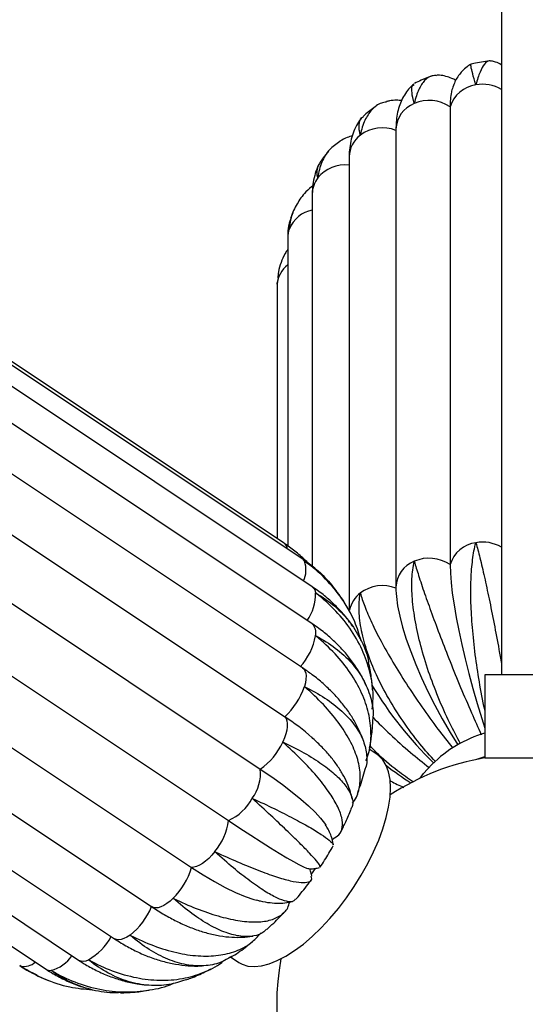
# Paper-space layout '_Izquierda' of a CAD drawing. Header units: millimetres. Extents: x -312 to 312, y -227 to 1579.
# Tile 4 of 7: x -122 to 0, y 0 to 237. Entities that reach past the tile are written whole.
import ezdxf

# ---------------------------------------------------------------- set-up
doc = ezdxf.new("R2010")
doc.units = ezdxf.units.MM

psp = doc.layouts.new('_Izquierda')

# ---------------------------------------------------------------- linework, layer by layer
at = {"color": 7, "linetype": 'Continuous', "lineweight": 25}
for p, q in [((-6, 1579.16), (-6, 79.16)), ((-58.24, 110.75), (-223.24, 220.75)), ((-53.76, 106.89), (-218.76, 216.89)), ((-18.35, 215.63), (-18.35, 105.63)), ((-51.45, 100.28), (-216.45, 210.28)), ((-31.37, 210.23), (-31.37, 100.23)), ((-42.59, 203.62), (-42.59, 94.73)), ((-51.47, 91.38), (-216.47, 201.38)), ((-51.46, 194.72), (-51.46, 105.19)), ((-53.81, 80.8), (-218.81, 190.8)), ((-56.15, 190.12), (-56.67, 188.81)), ((-57.37, 184.14), (-57.37, 110.13)), ((-223.07, 179.05), (-58.07, 69.05)), ((-59.87, 173.37), (-59.91, 172.59)), ((-59.83, 173.85), (-59.85, 173.47)), ((-59.91, 172.59), (-59.91, 111.87)), ((-228.95, 166.46), (-63.95, 56.46)), ((-236.6, 154.11), (-71.6, 44.11)), ((-245.51, 142.84), (-80.51, 32.84)), ((-255, 133.39), (-90, 23.39)), ((-263.98, 125.7), (-98.98, 15.7)), ((-280.42, 118.38), (-115.42, 8.38)), ((-272.65, 120.59), (-107.65, 10.59)), ((-31.37, 100.23), (-31.36, 99.96)), ((-41.74, 90.76), (-42.15, 91.33)), ((-10, 79.16), (-10, 59.16)), ((10, 79.16), (-10, 79.16)), ((-35.86, 59.96), (-37.78, 61.24)), ((-12.14, 58.76), (-10, 59.49)), ((-10, 59.16), (10, 59.16)), ((-51.68, 31.22), (-50.72, 32.58)), ((-71.09, 11.34), (-69.14, 10.04)), ((-117.58, 6.91), (-116.01, 6.19))]:
    psp.add_line(p, q, dxfattribs=at)
at = {"color": 8, "linetype": 'Continuous', "lineweight": 25}
for p, q in [((-59.9, 172.99), (-59.91, 172.59)), ((-121.52, 9.12), (-121.76, 9.25))]:
    psp.add_line(p, q, dxfattribs=at)
at = {"color": 8, "linetype": 'Continuous', "lineweight": 25, "flags": 128}
for points in [[(-53.76, 106.89), (-53.65, 106.8), (-53.31, 106.42)], [(-53.81, 80.8), (-53.51, 80.54), (-53.22, 80.09), (-53.04, 79.53), (-52.96, 78.85), (-52.98, 78.08), (-53.12, 77.23), (-53.36, 76.31)], [(-95.24, 16.57), (-95.98, 16.09), (-96.7, 15.73), (-97.36, 15.51), (-97.97, 15.43), (-98.51, 15.49), (-98.97, 15.7), (-98.98, 15.7)]]:
    psp.add_lwpolyline(points, dxfattribs=at)
at = {"color": 7, "linetype": 'Continuous', "lineweight": 25, "flags": 128}
for points in [[(-18.35, 105.63), (-18.29, 103.59), (-18.11, 101.28), (-17.82, 98.72), (-17.41, 95.93), (-16.9, 92.93), (-16.28, 89.75), (-15.56, 86.42), (-14.75, 82.97), (-13.85, 79.43), (-12.87, 75.83), (-11.83, 72.21), (-10.72, 68.6), (-10, 66.33)], [(-31.32, 98.66), (-31.26, 97.94), (-30.96, 95.69), (-30.46, 93.22), (-29.76, 90.55), (-28.88, 87.71), (-27.82, 84.72), (-26.59, 81.61), (-25.2, 78.41), (-23.67, 75.15), (-22, 71.85), (-20.22, 68.56), (-18.33, 65.28), (-16.52, 62.32)], [(-58.07, 69.05), (-57.77, 68.63), (-57.56, 68.08), (-57.46, 67.43), (-57.47, 66.67), (-57.59, 65.83), (-57.81, 64.93), (-58.14, 63.97), (-58.55, 62.99)], [(-69.14, 10.04), (-68.32, 9.58), (-66.93, 9.15), (-65.37, 9.02), (-63.66, 9.19), (-61.82, 9.67), (-59.87, 10.45), (-57.84, 11.51), (-55.74, 12.85), (-53.61, 14.44), (-51.46, 16.28), (-49.32, 18.34), (-47.22, 20.59), (-45.19, 23.01), (-43.23, 25.58), (-41.39, 28.25), (-39.68, 31), (-38.12, 33.8), (-36.72, 36.61), (-35.51, 39.41), (-34.5, 42.15), (-33.71, 44.81), (-33.13, 47.35), (-32.78, 49.75), (-32.66, 51.98), (-32.77, 54), (-33.11, 55.81), (-33.69, 57.37), (-34.48, 58.67), (-35.48, 59.69), (-35.86, 59.96)], [(-25.51, 54.31), (-24.7, 55.39), (-22.71, 57.61)], [(-63.95, 56.46), (-61.2, 54.59), (-58.65, 52.75), (-56.31, 50.97), (-54.21, 49.26), (-52.36, 47.64), (-50.79, 46.13), (-49.5, 44.72), (-48.51, 43.45), (-48.22, 43.01)], [(-71.6, 44.11), (-68.83, 42.27), (-66.2, 40.56), (-63.74, 38.97), (-61.47, 37.54), (-59.41, 36.27), (-57.58, 35.17), (-55.99, 34.25), (-54.66, 33.53), (-53.6, 33), (-52.82, 32.67), (-52.36, 32.56)], [(-46.57, 39.43), (-46.57, 39.43), (-46.42, 39.73)], [(-74.87, 36.65), (-75.59, 35.8), (-76.33, 35.03), (-77.09, 34.36), (-77.84, 33.8), (-78.57, 33.36), (-79.27, 33.05), (-79.92, 32.87), (-80.51, 32.84)], [(-80.51, 32.84), (-77.71, 31.04), (-74.99, 29.43), (-72.39, 28.03), (-69.92, 26.85), (-67.61, 25.89), (-65.48, 25.17), (-64.78, 24.98)], [(-84.88, 25.43), (-85.64, 24.74), (-86.39, 24.16), (-87.13, 23.7), (-87.83, 23.37), (-88.49, 23.17), (-89.09, 23.11), (-89.62, 23.2), (-90.06, 23.43)]]:
    psp.add_lwpolyline(points, dxfattribs=at)
at = {"color": 7, "linetype": 'Continuous', "lineweight": 25}
for centre, radius, start, end in [((-11.12, 213.39), 7.56, 97.9476, 162.7931), ((-3.2, 216.07), 15.15, 167.9762, 181.68), ((-23.38, 208.17), 8.99, 55.9949, 113.4827), ((-34.58, 201.61), 8.95, 68.9167, 126.5828), ((-11.12, 103.39), 7.56, 97.9476, 162.7931), ((-23.38, 98.17), 8.99, 55.9949, 113.4827), ((-34.58, 91.61), 8.95, 68.9167, 126.5828), ((-65.79, 91.34), 15.39, 317.9067, 349.4531), ((-69.56, 81.67), 17.07, 312.3239, 341.709), ((41.64, 123.83), 91.81, 210.9018, 225.8287), ((-90.49, 19.9), 58.88, 48.5966, 56.5974), ((-1.22, 35.79), 30.62, 106.6534, 134.5603), ((-73.12, 69.53), 15.97, 305.0575, 335.8113), ((0, 0), 60, 99.5941, 123.0564), ((16.87, 122.85), 82.75, 232.3585, 237.3436), ((-73.97, 55.47), 10.07, 323.3398, 5.6337), ((-76.92, 55.51), 12.58, 295.0248, 331.2738), ((-85.68, 45.84), 14.18, 319.6315, 353.003), ((-96.64, 37.37), 16.76, 314.55, 344.307), ((-105.52, 29.73), 16.69, 307.9865, 337.8193), ((0, 0), 60, 169.5635, 211.2093)]:
    psp.add_arc(centre, radius, start, end, dxfattribs=at)
at = {"color": 8, "linetype": 'Continuous', "lineweight": 25}
for centre, radius, start, end in [((-10.54, 212.05), 8.98, 59.6266, 100.4548), ((-24.48, 209.99), 6.89, 111.1176, 177.9992), ((-36.02, 203.5), 6.57, 126.3267, 178.9299), ((-43.55, 193.17), 8.5, 83.4979, 140.8988), ((-45.21, 194.69), 6.25, 142.1705, 179.7277), ((-49.98, 183.41), 7.56, 101.2841, 157.4068), ((-51.3, 184.14), 6.07, 158.9716, 179.9575), ((-53.28, 172.42), 6.64, 127.9774, 175.102), ((-59.46, 109.13), 2.03, 5.8693, 53.0438), ((-10.54, 102.05), 8.98, 59.6266, 100.4548), ((-59.31, 104.37), 6.34, 334.9709, 18.8897), ((-24.48, 99.99), 6.89, 111.1176, 177.9992), ((-52.63, 98.67), 1.99, 3.5411, 53.711), ((-61.93, 98.68), 11.28, 324.9335, 0.6045), ((-35.91, 93.41), 6.71, 126.626, 168.8906), ((-53.52, 89.26), 2.95, 345.6746, 45.9347), ((-112.01, 22.81), 13.9, 299.1046, 331.72), ((-120.75, 13.07), 4.03, 258.9559, 312.7688), ((-116.23, 16.33), 8.45, 283.829, 326.1713), ((-106.52, 12.69), 2.39, 241.6723, 302.0703), ((-114.46, 9.89), 1.78, 237.5649, 278.1414)]:
    psp.add_arc(centre, radius, start, end, dxfattribs=at)
at = {"color": 7, "linetype": 'Continuous', "lineweight": 25}
for points, knots in [([(-13.32, 225.87), (-13.65, 225.67), (-14.43, 225.21), (-15.44, 224.26), (-16.36, 223.13), (-17.07, 221.93), (-17.61, 220.66), (-17.92, 219.74), (-18.01, 219.24), (-18.03, 219.17)], [0, 0, 0, 0, 0.116949, 0.276857, 0.436841, 0.601205, 0.77605, 0.970771, 1, 1, 1, 1]), ([(-12.17, 220.88), (-12.17, 220.9), (-12.48, 221.96), (-13, 223.8), (-13.35, 225.37), (-13.44, 226.05), (-13.32, 225.88), (-13.31, 225.87)], [0, 0, 0, 0, 0.006579, 0.329805, 0.662409, 0.985639, 1, 1, 1, 1]), ([(-8.88, 226.67), (-10.15, 226.5), (-11.65, 226.29), (-13.1, 225.93), (-13.31, 225.88)], [0, 0, 0, 0, 0.855286, 1, 1, 1, 1]), ([(-8.43, 226.54), (-8.6, 226.61), (-9.17, 226.84), (-10.1, 226.02), (-11.18, 224.14), (-11.84, 222.11), (-12.16, 220.91), (-12.17, 220.88)], [0, 0, 0, 0, 0.126086, 0.418234, 0.702106, 0.994222, 1, 1, 1, 1]), ([(-6, 225.68), (-6.04, 225.7), (-6.46, 226.01), (-7.27, 226.37), (-8.07, 226.56), (-8.4, 226.64)], [0, 0, 0, 0, 0.0510639, 0.6101865, 1, 1, 1, 1]), ([(-21.52, 223.1), (-21.91, 223.12), (-23.02, 223.19), (-24.5, 222.09), (-25.95, 219.9), (-26.66, 217.72), (-26.95, 216.45), (-26.96, 216.42)], [0, 0, 0, 0, 0.154592, 0.43721, 0.711823, 0.99441, 1, 1, 1, 1]), ([(-22.94, 222.94), (-23.73, 222.64), (-25.07, 222.14), (-26.35, 221.5), (-26.87, 221.23)], [0, 0, 0, 0, 0.592986, 1, 1, 1, 1]), ([(-17.01, 221.98), (-17.32, 222.15), (-18.03, 222.54), (-19.35, 222.97), (-20.56, 223.22), (-21.31, 223.2), (-21.52, 223.2)], [0, 0, 0, 0, 0.247411, 0.565779, 0.876138, 1, 1, 1, 1]), ([(-27.09, 221.1), (-27.41, 220.81), (-28.18, 220.13), (-29.14, 218.84), (-30, 217.31), (-30.64, 215.64), (-31.09, 213.83), (-31.33, 212.02), (-31.35, 210.79), (-31.37, 210.23)], [0, 0, 0, 0, 0.097391, 0.234827, 0.375031, 0.521824, 0.679949, 0.855161, 1, 1, 1, 1]), ([(-26.96, 216.42), (-26.97, 216.44), (-27.25, 217.43), (-27.59, 219.12), (-27.58, 220.63), (-27.16, 220.92), (-27.02, 221.02)], [0, 0, 0, 0, 0.007843, 0.3931501, 0.7896376, 1, 1, 1, 1]), ([(-33.64, 216.78), (-34.05, 216.71), (-35.44, 216.48), (-37.23, 215.04), (-38.96, 212.5), (-39.66, 210.16), (-39.91, 208.82), (-39.91, 208.8)], [0, 0, 0, 0, 0.1243824, 0.4170993, 0.7015248, 0.9942104, 1, 1, 1, 1]), ([(-36.15, 215.76), (-36.34, 215.64), (-37.4, 214.92), (-38.38, 214.09), (-39.19, 213.4)], [0, 0, 0, 0, 0.173248, 1, 1, 1, 1]), ([(-30.02, 217.14), (-30.4, 217.17), (-31.34, 217.25), (-32.58, 217.16), (-33.41, 216.94), (-33.66, 216.87)], [0, 0, 0, 0, 0.3210443, 0.7969644, 1, 1, 1, 1]), ([(-39.56, 213.02), (-39.83, 212.67), (-40.52, 211.8), (-41.32, 210.21), (-42.01, 208.32), (-42.44, 206.3), (-42.58, 204.72), (-42.59, 203.81), (-42.59, 203.62)], [0, 0, 0, 0, 0.127222, 0.322755, 0.521124, 0.726247, 0.942198, 1, 1, 1, 1]), ([(-39.91, 208.8), (-39.92, 208.81), (-40.15, 209.75), (-40.3, 211.37), (-39.98, 212.85), (-39.31, 213.23), (-39.13, 213.33)], [0, 0, 0, 0, 0.008474, 0.424777, 0.853159, 1, 1, 1, 1]), ([(-41.84, 208.66), (-42.25, 208.53), (-43.27, 208.2), (-44.3, 207.73), (-44.86, 207.33), (-44.88, 207.32)], [0, 0, 0, 0, 0.390525, 0.974875, 1, 1, 1, 1]), ([(-44.86, 207.29), (-45.74, 206.66), (-47.54, 205.39), (-49.29, 202.42), (-49.96, 199.94), (-50.15, 198.55), (-50.15, 198.53)], [0, 0, 0, 0, 0.316915, 0.650225, 0.993215, 1, 1, 1, 1]), ([(-47.56, 204.93), (-48, 204.41), (-48.68, 203.61), (-49.26, 202.75), (-49.46, 202.45)], [0, 0, 0, 0, 0.656182, 1, 1, 1, 1]), ([(-49.81, 201.89), (-49.86, 201.81), (-50.27, 201.1), (-50.77, 199.62), (-51.29, 197.5), (-51.45, 195.85), (-51.46, 194.92), (-51.46, 194.72)], [0, 0, 0, 0, 0.037376, 0.330643, 0.623319, 0.919773, 1, 1, 1, 1]), ([(-50.15, 198.53), (-50.15, 198.55), (-50.32, 199.43), (-50.4, 200.9), (-49.7, 201.95), (-49.39, 202.41)], [0, 0, 0, 0, 0.0113433, 0.5686091, 1, 1, 1, 1]), ([(-51.32, 196.65), (-51.44, 196.57), (-52.19, 196.03), (-53.27, 194.97), (-54.09, 193.88), (-54.43, 193.42)], [0, 0, 0, 0, 0.095769, 0.617993, 1, 1, 1, 1]), ([(-54.42, 193.41), (-55.05, 192.42), (-56.36, 190.32), (-56.86, 187.76), (-56.96, 186.34), (-56.97, 186.31)], [0, 0, 0, 0, 0.4673, 0.989667, 1, 1, 1, 1]), ([(-56.79, 188.35), (-56.88, 188.06), (-57.18, 187.05), (-57.34, 185.62), (-57.36, 184.5), (-57.37, 184.14)], [0, 0, 0, 0, 0.209241, 0.745648, 1, 1, 1, 1]), ([(-56.97, 186.31), (-56.97, 186.33), (-57.05, 187.03), (-56.9, 187.69), (-56.75, 188.33)], [0, 0, 0, 0, 0.024306, 1, 1, 1, 1]), ([(-57.37, 181.38), (-57.59, 181.05), (-58.24, 180.04), (-58.98, 178.21), (-59.58, 176.25), (-59.71, 175), (-59.77, 174.53)], [0, 0, 0, 0, 0.163946, 0.488926, 0.805383, 1, 1, 1, 1]), ([(-59.67, 174.52), (-59.78, 174.04), (-59.89, 173.54), (-59.9, 173.02), (-59.9, 172.99)], [0, 0, 0, 0, 0.9467272, 1, 1, 1, 1]), ([(-59.9, 172.99), (-59.9, 173.01), (-59.91, 173.17), (-59.86, 173.33), (-59.81, 173.47)], [0, 0, 0, 0, 0.106056, 1, 1, 1, 1]), ([(-52.4, 105.89), (-52.53, 106.04), (-53.43, 107.02), (-55.27, 108.59), (-57.13, 110.01), (-58.13, 110.68), (-58.24, 110.75)], [0, 0, 0, 0, 0.077244, 0.525356, 0.949726, 1, 1, 1, 1]), ([(-10, 70.66), (-10.01, 70.7), (-10.52, 72.91), (-11.33, 77.42), (-12.35, 84.06), (-13.03, 90.48), (-13.39, 96.58), (-13.38, 102.09), (-12.99, 106.95), (-12.49, 109.65), (-12.17, 110.86), (-12.17, 110.88)], [0, 0, 0, 0, 0.0025242, 0.146137, 0.2857552, 0.4294254, 0.5693242, 0.7132981, 0.8531939, 0.9971524, 1, 1, 1, 1]), ([(-12.17, 110.88), (-12.16, 110.86), (-11.85, 109.8), (-11.19, 107.32), (-10.12, 102.77), (-8.97, 97.43), (-7.8, 91.53), (-6.79, 86.25), (-6.2, 82.97), (-6, 81.86)], [0, 0, 0, 0, 0.003642, 0.182542, 0.366635, 0.545538, 0.729651, 0.908195, 1, 1, 1, 1]), ([(-49.09, 103.15), (-49.67, 103.69), (-51.04, 104.96), (-52.66, 106.14), (-53.66, 106.82), (-53.76, 106.89)], [0, 0, 0, 0, 0.3972256, 0.9361541, 1, 1, 1, 1]), ([(-39.73, 87.32), (-40.19, 88.86), (-41.26, 92.4), (-44.17, 97.42), (-48.18, 102.32), (-51.47, 105.12), (-53.27, 106.4), (-53.31, 106.42)], [0, 0, 0, 0, 0.203717, 0.469912, 0.728568, 0.994735, 1, 1, 1, 1]), ([(-53.31, 106.42), (-53.28, 106.4), (-51.68, 105.4), (-48.83, 103.27), (-46.66, 100.5), (-45.63, 99.19)], [0, 0, 0, 0, 0.010592, 0.530945, 1, 1, 1, 1]), ([(-15.84, 62.53), (-16.72, 64.18), (-18.65, 67.81), (-21.24, 73.7), (-23.6, 79.96), (-25.45, 86.09), (-26.77, 92), (-27.5, 97.43), (-27.61, 102.32), (-27.26, 105.12), (-26.97, 106.4), (-26.96, 106.42)], [0, 0, 0, 0, 0.1075239, 0.2360193, 0.3609405, 0.4894871, 0.6146595, 0.7434779, 0.8686475, 0.9974521, 1, 1, 1, 1]), ([(-26.96, 106.42), (-26.95, 106.4), (-26.67, 105.4), (-25.96, 103.08), (-24.54, 98.82), (-22.76, 93.81), (-20.69, 88.29), (-18.36, 82.31), (-15.86, 76.18), (-13.32, 70.21), (-11.64, 66.48), (-10.85, 64.73)], [0, 0, 0, 0, 0.002549, 0.127787, 0.256659, 0.381899, 0.510785, 0.635773, 0.764388, 0.889333, 1, 1, 1, 1]), ([(-42.51, 91.81), (-42.75, 92.15), (-43.63, 93.38), (-45.42, 95.33), (-47.85, 97.63), (-49.92, 99.24), (-51.15, 100.08), (-51.45, 100.28)], [0, 0, 0, 0, 0.101036, 0.371029, 0.641682, 0.913143, 1, 1, 1, 1]), ([(-31.37, 100.23), (-31.37, 99.79), (-31.37, 99.24), (-31.31, 98.67), (-31.3, 98.55)], [0, 0, 0, 0, 0.794627, 1, 1, 1, 1]), ([(-37.07, 70.9), (-36.97, 71.75), (-36.65, 74.46), (-37.32, 79.07), (-39.03, 84.57), (-41.86, 89.76), (-45.69, 94.57), (-48.86, 97.43), (-50.61, 98.77), (-50.64, 98.8)], [0, 0, 0, 0, 0.082873, 0.267353, 0.44699, 0.63186, 0.811493, 0.996343, 1, 1, 1, 1]), ([(-50.64, 98.8), (-50.61, 98.78), (-48.96, 97.84), (-45.9, 95.68), (-42.18, 91.78), (-39.53, 87.21), (-38.13, 83.93), (-37.93, 82.12), (-37.93, 82.11)], [0, 0, 0, 0, 0.00498, 0.249626, 0.501371, 0.74602, 0.997794, 1, 1, 1, 1]), ([(-42.65, 94.6), (-42.8, 94.88), (-43.49, 96.2), (-44.48, 97.75), (-45.4, 98.95), (-45.61, 99.21)], [0, 0, 0, 0, 0.172407, 0.817, 1, 1, 1, 1]), ([(-21.88, 58.28), (-23.14, 59.67), (-25.9, 62.75), (-29.7, 67.89), (-33.24, 73.48), (-36.13, 79.07), (-38.34, 84.58), (-39.75, 89.76), (-40.34, 94.57), (-40.16, 97.43), (-39.92, 98.77), (-39.91, 98.8)], [0, 0, 0, 0, 0.106472, 0.235119, 0.360187, 0.488885, 0.614205, 0.743176, 0.868493, 0.997449, 1, 1, 1, 1]), ([(-39.91, 98.8), (-39.91, 98.78), (-39.67, 97.84), (-38.96, 95.68), (-37.29, 91.77), (-34.99, 87.23), (-32.18, 82.26), (-28.88, 76.93), (-25.23, 71.5), (-21.47, 66.27), (-18.92, 63.06), (-17.74, 61.56)], [0, 0, 0, 0, 0.002554, 0.128021, 0.257129, 0.382599, 0.511722, 0.636939, 0.76579, 0.890963, 1, 1, 1, 1]), ([(-38.56, 76.62), (-38.8, 77.15), (-39.46, 78.63), (-40.85, 80.93), (-42.71, 83.5), (-44.84, 85.93), (-47.24, 88.2), (-49.47, 90.01), (-50.94, 91.02), (-51.47, 91.38)], [0, 0, 0, 0, 0.092028, 0.252573, 0.414324, 0.577334, 0.741551, 0.906839, 1, 1, 1, 1]), ([(-38.57, 58.57), (-38.31, 59.2), (-37.48, 61.24), (-37.21, 65.07), (-37.75, 69.88), (-39.45, 74.81), (-42.17, 79.61), (-45.87, 84.24), (-48.93, 87.11), (-50.63, 88.5), (-50.66, 88.53)], [0, 0, 0, 0, 0.0674355, 0.2199225, 0.3768349, 0.5296284, 0.6868725, 0.8396626, 0.9968899, 1, 1, 1, 1]), ([(-50.66, 88.53), (-50.63, 88.51), (-48.92, 87.62), (-45.75, 85.61), (-41.94, 82.11), (-39.07, 78.12), (-37.36, 73.86), (-36.67, 70.38), (-36.94, 68.4), (-37.01, 67.9)], [0, 0, 0, 0, 0.003759, 0.188421, 0.378441, 0.563106, 0.753148, 0.937442, 1, 1, 1, 1]), ([(-38.9, 62.37), (-38.9, 62.39), (-39.12, 63.28), (-39.82, 65.01), (-41.02, 67.55), (-42.55, 70.04), (-44.37, 72.47), (-46.47, 74.81), (-48.84, 77.05), (-51.29, 79.06), (-53.02, 80.25), (-53.81, 80.8)], [0, 0, 0, 0, 0.003045, 0.123404, 0.246183, 0.371487, 0.499108, 0.628583, 0.759316, 0.89073, 1, 1, 1, 1]), ([(-36.93, 75.25), (-37.03, 76.36), (-37.23, 78.66), (-37.69, 80.93), (-37.92, 82.11)], [0, 0, 0, 0, 0.484004, 1, 1, 1, 1]), ([(-41.87, 48.29), (-41.77, 48.4), (-40.86, 49.38), (-40.11, 51.71), (-39.75, 55.26), (-40.52, 59.18), (-42.3, 63.38), (-45.05, 67.67), (-48.71, 72.02), (-51.69, 74.87), (-53.33, 76.29), (-53.36, 76.31)], [0, 0, 0, 0, 0.0178, 0.159213, 0.296694, 0.438163, 0.57592, 0.717689, 0.855442, 0.997196, 1, 1, 1, 1]), ([(-53.36, 76.31), (-53.32, 76.3), (-51.57, 75.44), (-48.28, 73.57), (-44.26, 70.48), (-41.19, 67.13), (-39.16, 63.66), (-38.34, 60.17), (-38.25, 57.77), (-38.74, 56.62), (-38.77, 56.56)], [0, 0, 0, 0, 0.003302, 0.165517, 0.332438, 0.494655, 0.661596, 0.823487, 0.990076, 1, 1, 1, 1]), ([(-36.9, 68.93), (-35.55, 67.56), (-32.73, 64.72), (-28.13, 60.61), (-24.88, 58.05), (-23.36, 56.85)], [0, 0, 0, 0, 0.329808, 0.68729, 1, 1, 1, 1]), ([(-37.68, 61.51), (-37.5, 62.51), (-37.13, 64.62), (-36.98, 66.76), (-36.9, 67.89)], [0, 0, 0, 0, 0.471835, 1, 1, 1, 1]), ([(-41.89, 49.27), (-42.01, 49.84), (-42.29, 51.14), (-43.06, 53.15), (-44.15, 55.34), (-45.56, 57.56), (-47.3, 59.79), (-49.3, 61.99), (-50.84, 63.41), (-51.6, 64.11)], [0, 0, 0, 0, 0.101878, 0.235457, 0.377197, 0.527294, 0.683931, 0.843817, 1, 1, 1, 1]), ([(-46.5, 39.73), (-45.97, 40.02), (-44.78, 40.67), (-44.1, 42.41), (-44.24, 44.78), (-45.36, 47.68), (-47.41, 51.04), (-50.31, 54.75), (-54, 58.74), (-56.93, 61.53), (-58.52, 62.96), (-58.55, 62.99)], [0, 0, 0, 0, 0.1047303, 0.2336279, 0.3589402, 0.4878891, 0.6134533, 0.7426749, 0.8682363, 0.9974441, 1, 1, 1, 1]), ([(-58.55, 62.99), (-58.52, 62.97), (-56.71, 62.13), (-53.3, 60.37), (-49.03, 57.69), (-45.62, 54.98), (-43.22, 52.37), (-41.91, 49.91), (-41.55, 48.05), (-42.04, 47.14), (-42.19, 46.85)], [0, 0, 0, 0, 0.003096, 0.155182, 0.311682, 0.463771, 0.620288, 0.772071, 0.928259, 1, 1, 1, 1]), ([(-27.16, 53.32), (-28.45, 54.22), (-31.6, 56.42), (-35.12, 59.41), (-37.1, 61.52), (-37.59, 62.05)], [0, 0, 0, 0, 0.3408995, 0.8344155, 1, 1, 1, 1]), ([(-40.57, 50.72), (-40.41, 51.16), (-39.7, 53.04), (-39.1, 54.98), (-38.75, 56.51), (-38.74, 56.55)], [0, 0, 0, 0, 0.225816, 0.979168, 1, 1, 1, 1]), ([(-32.76, 53.68), (-32.7, 53.65), (-31.67, 53.07), (-30.54, 52.56), (-29.48, 52.08)], [0, 0, 0, 0, 0.054783, 1, 1, 1, 1]), ([(-49.69, 32.98), (-49.64, 33.05), (-49.52, 33.22), (-50.33, 34.33), (-51.95, 36.15), (-54.43, 38.66), (-57.59, 41.72), (-61.41, 45.32), (-64.31, 48.01), (-65.86, 49.43), (-65.89, 49.46)], [0, 0, 0, 0, 0.101058, 0.248047, 0.399302, 0.546587, 0.698162, 0.845443, 0.997002, 1, 1, 1, 1]), ([(-65.89, 49.46), (-65.86, 49.45), (-64.01, 48.6), (-60.48, 46.92), (-55.91, 44.61), (-52.09, 42.51), (-49.17, 40.73), (-47.27, 39.34), (-46.39, 38.5), (-46.48, 38.29), (-46.5, 38.24)], [0, 0, 0, 0, 0.003181, 0.159434, 0.320221, 0.476476, 0.637281, 0.793222, 0.953689, 1, 1, 1, 1]), ([(-44.62, 41.39), (-44.2, 42.19), (-43.28, 43.97), (-42.51, 45.8), (-42.09, 46.81)], [0, 0, 0, 0, 0.451922, 1, 1, 1, 1]), ([(-46.43, 38.25), (-46.48, 38.6), (-46.61, 39.46), (-47.04, 40.72), (-47.6, 41.99), (-48.07, 42.74), (-48.28, 43.09)], [0, 0, 0, 0, 0.180416, 0.446756, 0.73958, 1, 1, 1, 1]), ([(-49.59, 32.91), (-48.86, 34.01), (-47.76, 35.67), (-46.79, 37.41), (-46.46, 38)], [0, 0, 0, 0, 0.660673, 1, 1, 1, 1]), ([(-55.57, 25.2), (-55.71, 25.01), (-56.08, 24.5), (-57.57, 24.59), (-59.86, 25.39), (-62.87, 27.07), (-66.39, 29.49), (-70.41, 32.67), (-73.32, 35.22), (-74.84, 36.62), (-74.87, 36.65)], [0, 0, 0, 0, 0.089994, 0.238792, 0.391909, 0.541007, 0.694447, 0.843541, 0.996965, 1, 1, 1, 1]), ([(-74.87, 36.65), (-74.84, 36.63), (-72.97, 35.76), (-69.32, 34.13), (-64.44, 32.12), (-60.14, 30.57), (-56.65, 29.57), (-53.96, 29.12), (-52.26, 29.3), (-51.48, 29.84), (-51.65, 30.54), (-51.7, 30.78)], [0, 0, 0, 0, 0.002673, 0.13397, 0.269078, 0.400378, 0.535501, 0.666537, 0.801375, 0.932365, 1, 1, 1, 1]), ([(-52.5, 32.58), (-52.34, 32.56), (-51.82, 32.52), (-50.85, 32.56), (-50.07, 32.75), (-49.7, 32.84)], [0, 0, 0, 0, 0.199176, 0.62121, 1, 1, 1, 1]), ([(-51.59, 30.78), (-51.6, 30.8), (-51.63, 31.22), (-51.8, 31.83), (-52, 32.35), (-52.07, 32.53)], [0, 0, 0, 0, 0.030511, 0.646634, 1, 1, 1, 1]), ([(-55.48, 25.12), (-55.28, 25.35), (-54.14, 26.64), (-52.9, 28.21), (-51.92, 29.6), (-51.77, 29.81)], [0, 0, 0, 0, 0.154124, 0.869483, 1, 1, 1, 1]), ([(-62.47, 18.03), (-62.66, 17.81), (-63.43, 16.91), (-65.49, 16.26), (-68.54, 16.14), (-72.16, 17.05), (-76.13, 18.88), (-80.39, 21.64), (-83.34, 24.05), (-84.86, 25.41), (-84.88, 25.43)], [0, 0, 0, 0, 0.052031, 0.207037, 0.366541, 0.521859, 0.6817, 0.837014, 0.996839, 1, 1, 1, 1]), ([(-84.88, 25.43), (-84.85, 25.41), (-82.96, 24.5), (-79.23, 22.86), (-74.03, 21.08), (-69.24, 19.98), (-65.1, 19.62), (-61.62, 20.01), (-59.02, 21.18), (-57.39, 22.7), (-57.01, 24.06), (-56.88, 24.55)], [0, 0, 0, 0, 0.0026543, 0.1330518, 0.267233, 0.3976325, 0.5318291, 0.6619663, 0.7958804, 0.9259722, 1, 1, 1, 1]), ([(-64.86, 25.03), (-64.57, 24.95), (-63.47, 24.63), (-61.7, 24.36), (-59.57, 24.23), (-57.78, 24.32), (-56.69, 24.58), (-56.24, 24.68)], [0, 0, 0, 0, 0.102723, 0.383692, 0.630816, 0.850059, 1, 1, 1, 1]), ([(-90, 23.39), (-89.5, 23.05), (-88.02, 22.09), (-85.56, 20.66), (-82.61, 19.19), (-79.65, 17.97), (-76.68, 17.02), (-73.72, 16.37), (-70.92, 16.03), (-68.3, 16.04), (-66.61, 16.15), (-65.78, 16.34), (-65.74, 16.35)], [0, 0, 0, 0, 0.062456, 0.180986, 0.300434, 0.420962, 0.542461, 0.664359, 0.78531, 0.891673, 0.994142, 1, 1, 1, 1]), ([(-62.4, 17.96), (-61.84, 18.46), (-60.36, 19.79), (-58.98, 21.25), (-58.11, 22.16)], [0, 0, 0, 0, 0.37719, 1, 1, 1, 1]), ([(-95.24, 16.57), (-95.21, 16.55), (-93.32, 15.59), (-89.52, 13.9), (-84.03, 12.24), (-78.76, 11.45), (-73.97, 11.57), (-69.71, 12.63), (-66.21, 14.42), (-64.54, 16.26), (-63.76, 17.11)], [0, 0, 0, 0, 0.002911, 0.145935, 0.293109, 0.436134, 0.583325, 0.726063, 0.872944, 1, 1, 1, 1]), ([(-70.85, 11.47), (-71.73, 10.93), (-73.74, 9.71), (-77.42, 9.05), (-81.67, 9.29), (-86.12, 10.62), (-90.68, 13), (-93.7, 15.24), (-95.22, 16.54), (-95.24, 16.57)], [0, 0, 0, 0, 0.135736, 0.309583, 0.478866, 0.65308, 0.822359, 0.996554, 1, 1, 1, 1]), ([(-98.98, 15.7), (-98.45, 15.36), (-96.94, 14.38), (-94.39, 12.97), (-91.33, 11.58), (-88.23, 10.49), (-85.11, 9.7), (-82.02, 9.25), (-79.52, 9.09), (-78.07, 9.2), (-77.62, 9.24)], [0, 0, 0, 0, 0.079008, 0.223205, 0.367554, 0.511538, 0.654744, 0.796704, 0.936981, 1, 1, 1, 1]), ([(-70.81, 11.4), (-70.72, 11.46), (-69.47, 12.22), (-67.79, 13.44), (-66.27, 14.68), (-65.8, 15.06)], [0, 0, 0, 0, 0.052422, 0.710816, 1, 1, 1, 1]), ([(-107.65, 10.59), (-107.1, 10.23), (-105.58, 9.25), (-102.99, 7.87), (-99.89, 6.53), (-96.72, 5.53), (-93.83, 4.86), (-92, 4.68), (-91.25, 4.6)], [0, 0, 0, 0, 0.109295, 0.300182, 0.490574, 0.680002, 0.868346, 1, 1, 1, 1]), ([(-81.88, 5.84), (-83.21, 5.4), (-86.06, 4.45), (-90.76, 4.35), (-95.69, 5.26), (-100.57, 7.32), (-103.69, 9.41), (-105.22, 10.64), (-105.25, 10.67)], [0, 0, 0, 0, 0.176675, 0.378545, 0.586296, 0.788162, 0.995891, 1, 1, 1, 1]), ([(-105.25, 10.67), (-105.21, 10.65), (-103.34, 9.62), (-99.5, 7.85), (-93.75, 6.2), (-88.06, 5.57), (-82.65, 5.96), (-77.66, 7.47), (-74.34, 9.02), (-72.9, 10.31), (-72.75, 10.45)], [0, 0, 0, 0, 0.003266, 0.163726, 0.328841, 0.489303, 0.654437, 0.814577, 0.979363, 1, 1, 1, 1]), ([(-121.76, 9.25), (-121.2, 8.87), (-120.49, 8.39), (-119.72, 8), (-119.56, 7.92)], [0, 0, 0, 0, 0.7897829, 1, 1, 1, 1]), ([(-117.56, 6.97), (-118.89, 7.6), (-120.26, 8.25), (-121.49, 9.1), (-121.52, 9.12)], [0, 0, 0, 0, 0.975027, 1, 1, 1, 1]), ([(-121.52, 9.12), (-121.49, 9.09), (-119.68, 7.92), (-115.86, 5.92), (-110.07, 3.98), (-106.13, 3.6), (-104.32, 3.43)], [0, 0, 0, 0, 0.006967, 0.349223, 0.70141, 1, 1, 1, 1]), ([(-115.42, 8.38), (-114.86, 8.02), (-113.33, 7.04), (-110.72, 5.68), (-108.05, 4.52), (-106.35, 4.02), (-105.74, 3.84)], [0, 0, 0, 0, 0.18688, 0.503752, 0.820065, 1, 1, 1, 1]), ([(-97.53, 2.79), (-97.93, 2.75), (-100.18, 2.53), (-104.19, 3.25), (-109.4, 4.99), (-112.63, 6.94), (-114.18, 8.1), (-114.21, 8.12)], [0, 0, 0, 0, 0.067304, 0.379102, 0.682068, 0.993833, 1, 1, 1, 1]), ([(-114.21, 8.12), (-114.17, 8.1), (-112.33, 7), (-108.48, 5.12), (-102.55, 3.39), (-96.48, 2.71), (-90.6, 3.28), (-86.65, 4.1), (-84.88, 4.99), (-84.84, 5.01)], [0, 0, 0, 0, 0.00399, 0.199999, 0.401697, 0.597709, 0.799429, 0.995047, 1, 1, 1, 1]), ([(-81.87, 5.8), (-81.46, 5.94), (-79.88, 6.5), (-77.85, 7.4), (-76.28, 8.24), (-75.8, 8.5)], [0, 0, 0, 0, 0.1957282, 0.7530054, 1, 1, 1, 1]), ([(-115.76, 6.07), (-115.69, 6.04), (-115.44, 5.92), (-115.18, 5.83), (-115, 5.77)], [0, 0, 0, 0, 0.3012494, 1, 1, 1, 1]), ([(-97.53, 2.71), (-96.52, 2.75), (-94.32, 2.84), (-92.04, 3.1), (-90.79, 3.36), (-90.69, 3.38)], [0, 0, 0, 0, 0.4402581, 0.9561178, 1, 1, 1, 1])]:
    psp.add_open_spline(points, degree=3, knots=knots, dxfattribs=at)

doc.saveas('drawing.dxf')
